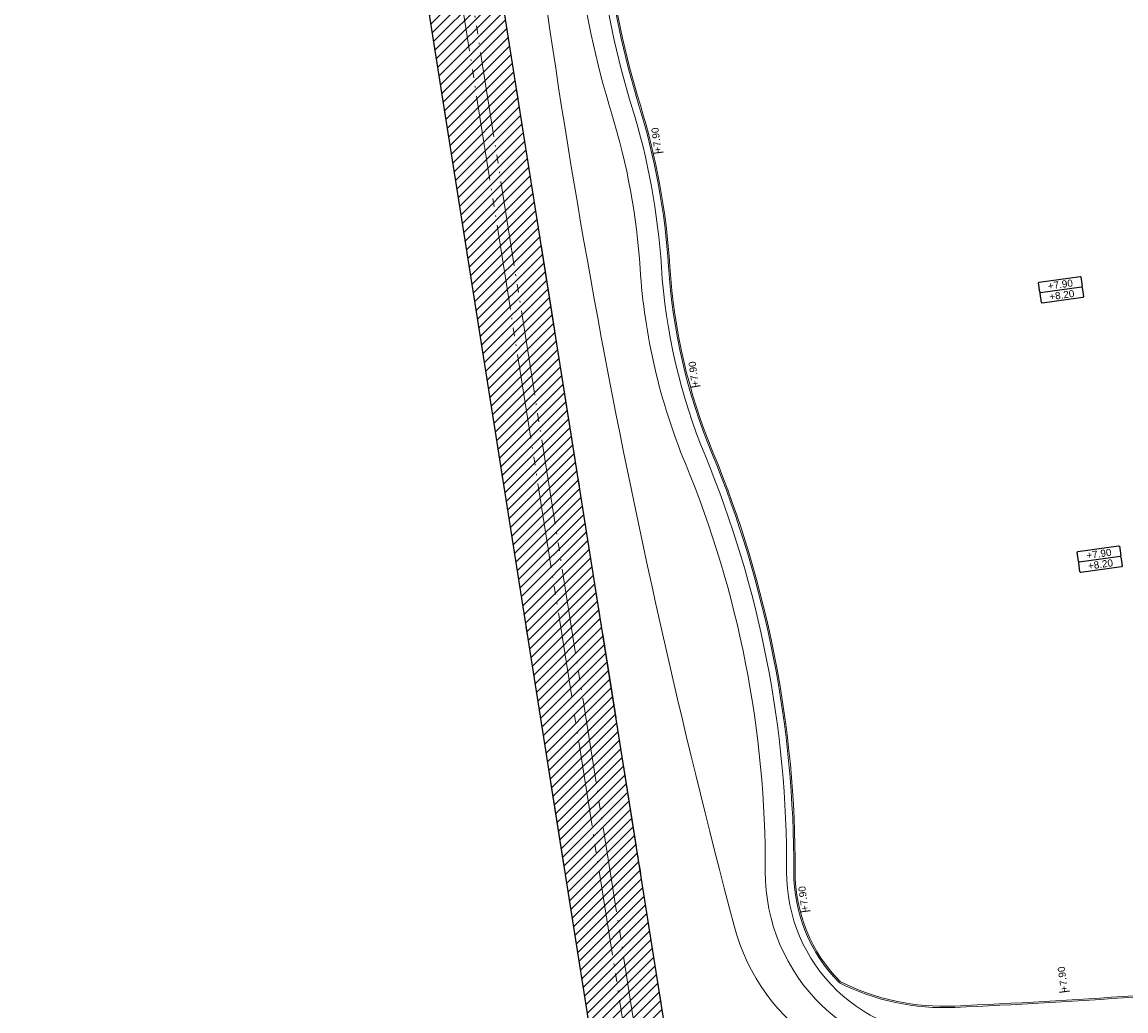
# Model space of a CAD drawing. Extents: x 98477 to 100410, y 398052 to 398969.
# Tile 33 of 256: x 98477 to 98555, y 398195 to 398265. Entities that reach past the tile are written whole.
import ezdxf
from ezdxf.enums import TextEntityAlignment as Align

# ---------------------------------------------------------------- set-up
doc = ezdxf.new("R2010")
doc.units = 0
doc.linetypes.add('RI-DRAIN', pattern=[9.2, 6, -0.6, 0.1, -0.6, 0.6, -0.6, 0.1, -0.6])
for name, color, linetype, lineweight in [('N-GW-bodem A-watergang', 140, 'RI-DRAIN', 9), ('N-GW-hoogtelijn laagte NAP +7.00', 100, 'AL-HOOGTELIJN +7.00', 18), ('N-GW-hoogtelijn laagte NAP +7.50', 90, 'AL-HOOGTELIJN +7.50', 18), ('N-GW-hoogtelijn laagte NAP +8.00', 80, 'AL-HOOGTELIJN +8.00', 18), ('N-GW-insteek A-watergang', 160, 'RI-DRAIN', 18), ('N-VH-arcering printbeton', 8, 'Continuous', 9), ('X-AL-afwerkhoogte', 4, 'Continuous', 30), ('X-AL-hoogtelijn - Niv 1', 1, 'AL-HOOGTELIJN', 18), ('X-AL-planhoogte brm', 10, 'Continuous', 25), ('X-AL-planhoogte wrm', 252, 'Continuous', 25), ('X-AL-planthoogte VERWERKT', 180, 'Continuous', 25), ('X-AL-rapporttekening blauw', 125, 'Continuous', 25)]:
    doc.layers.add(name, color=color, linetype=linetype, lineweight=lineweight)
doc.layers.add('X-AL-contourlijnen', color=30, linetype='Continuous', plot=False)
doc.layers.add('X-AL-hulplijn', color=30, linetype='Continuous', plot=False)
doc.styles.add('CS Annotative', font='arial.ttf')
doc.styles.get("Standard").update_dxf_attribs({"font": 'txt.shx'})
doc.linetypes.add('AL-HOOGTELIJN', pattern='A,10,-1.5,["H",Standard,S=0.9,R=0,X=-0.3,Y=-0.45],-1.5,30', length=43)
doc.linetypes.add('AL-HOOGTELIJN +7.00', pattern='A,7.5,-1.5,["+7.00",Standard,S=0.9,R=0,X=-0.3,Y=-0.45],-4.5,22.5', length=36)
doc.linetypes.add('AL-HOOGTELIJN +7.50', pattern='A,7.5,-1.5,["+7.50",Standard,S=0.9,R=0,X=-0.3,Y=-0.45],-4.5,22.5', length=36)
doc.linetypes.add('AL-HOOGTELIJN +8.00', pattern='A,7.5,-1.5,["+8.00",Standard,S=0.9,R=0,X=-0.3,Y=-0.45],-4.5,22.5', length=36)

# ---------------------------------------------------------------- blocks, each defined once
blk = doc.blocks.new('*U280')
at = {"layer": 'X-AL-planhoogte brm', "flags": 128}
blk.add_lwpolyline([(-7.25, 3.75), (-7.5, 4), (-7.5, 7.25), (-7.25, 7.5), (7.25, 7.5), (7.5, 7.25), (7.5, 4), (7.25, 3.75)], dxfattribs=at)
at = {"layer": 'X-AL-planhoogte wrm', "flags": 128}
blk.add_lwpolyline([(7.5, 3.5), (7.5, 0.25), (7.25, 0), (-7.25, 0), (-7.5, 0.25), (-7.5, 3.5), (-7.25, 3.75), (7.25, 3.75)], close=True, dxfattribs=at)
at = {"layer": 'X-AL-planhoogte brm', "style": 'CS Annotative'}
blk.add_attdef('OMSCHRIJVING_afwerk', text='', height=2.5, dxfattribs=at).set_placement((0, 5.625), align=Align.MIDDLE_CENTER)
at = {"layer": 'X-AL-planhoogte wrm', "style": 'CS Annotative'}
blk.add_attdef('HOOGTE_eind', text='', height=2.5, dxfattribs=at).set_placement((0, 1.875), align=Align.MIDDLE_CENTER)
blk = doc.blocks.new('*U102')
at = {"layer": 'X-AL-hulplijn', "flags": 128}
blk.add_lwpolyline([(0.347, 0.049), (-0.347, -0.049)], dxfattribs=at)
at = {"layer": 'X-AL-planthoogte VERWERKT', "linetype": 'Continuous', "style": 'CS Annotative'}
blk.add_attdef('HOOGTE-RECHTS', text='', height=0.5, rotation=262, dxfattribs=at).set_placement((0, 0), align=Align.MIDDLE_LEFT)

msp = doc.modelspace()

# ---------------------------------------------------------------- hatches: boundary and pattern name
at = {"layer": 'N-VH-arcering printbeton'}
h = msp.add_hatch(dxfattribs=at)
h.set_pattern_fill('CS-PRINTBETON', color=256)
h.set_pattern_definition([(45, (0, 0), (-0.3535533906, 0.3535533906), []), (45, (0.35, 0), (-0.3535533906, 0.3535533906), [0.5, -0.2])])
edge = h.paths.add_edge_path()
edge.add_line((98553.147, 398303.482), (98564.832, 398305.124))
edge.add_line((98564.832, 398305.124), (98572.457, 398306.195))
edge.add_arc((98571.796, 398310.899), 4.75, 278, 368)
edge.add_line((98576.5, 398311.56), (98569.527, 398361.173))
edge.add_arc((98564.824, 398360.512), 4.75, 8, 98)
edge.add_line((98564.162, 398365.215), (98549.605, 398363.17))
edge.add_line((98549.605, 398363.17), (98545.05, 398362.529))
edge.add_line((98545.05, 398362.529), (98523.215, 398359.461))
edge.add_line((98523.215, 398359.461), (98522.477, 398364.709))
edge.add_line((98522.477, 398364.709), (98544.115, 398367.75))
edge.add_arc((98543.871, 398369.483), 1.75, 278, 368)
edge.add_line((98545.604, 398369.727), (98544.296, 398379.035))
edge.add_line((98544.296, 398379.035), (98543.656, 398383.59))
edge.add_line((98543.656, 398383.59), (98541.665, 398397.751))
edge.add_line((98541.665, 398397.751), (98541.025, 398402.306))
edge.add_line((98541.025, 398402.306), (98539.035, 398416.467))
edge.add_line((98539.035, 398416.467), (98538.395, 398421.022))
edge.add_line((98538.395, 398421.022), (98537.17, 398429.737))
edge.add_line((98537.17, 398429.737), (98536.53, 398434.292))
edge.add_line((98536.53, 398434.292), (98535.05, 398444.824))
edge.add_line((98535.05, 398444.824), (98533.812, 398444.65))
edge.add_line((98533.812, 398444.65), (98544.436, 398369.057))
edge.add_line((98544.436, 398369.057), (98521.66, 398365.856))
edge.add_line((98521.66, 398365.856), (98522.745, 398358.132))
edge.add_line((98522.745, 398358.132), (98564.336, 398363.978))
edge.add_arc((98564.754, 398361.007), 3, 8, 98, ccw=False)
edge.add_line((98567.725, 398361.424), (98574.836, 398310.822))
edge.add_arc((98571.866, 398310.404), 3, -82, 8, ccw=False)
edge.add_line((98572.283, 398307.433), (98539.604, 398302.841))
edge.add_line((98539.604, 398302.841), (98540.69, 398295.116))
edge.add_line((98540.69, 398295.116), (98554.554, 398297.065))
edge.add_line((98554.554, 398297.065), (98575.318, 398149.317))
edge.add_line((98575.318, 398149.317), (98576.556, 398149.491))
edge.add_line((98576.556, 398149.491), (98576.531, 398149.669))
edge.add_line((98576.531, 398149.669), (98568.206, 398208.907))
edge.add_line((98568.206, 398208.907), (98567.566, 398213.462))
edge.add_line((98567.566, 398213.462), (98566.341, 398222.177))
edge.add_line((98566.341, 398222.177), (98565.701, 398226.732))
edge.add_line((98565.701, 398226.732), (98563.557, 398241.982))
edge.add_line((98563.557, 398241.982), (98562.917, 398246.537))
edge.add_line((98562.917, 398246.537), (98560.774, 398261.787))
edge.add_line((98560.774, 398261.787), (98560.134, 398266.343))
edge.add_line((98560.134, 398266.343), (98557.99, 398281.593))
edge.add_line((98557.99, 398281.593), (98557.35, 398286.148))
edge.add_line((98557.35, 398286.148), (98555.861, 398296.744))
edge.add_arc((98554.128, 398296.5), 1.75, 8, 98)
edge.add_line((98553.885, 398298.233), (98541.754, 398296.528))
edge.add_line((98541.754, 398296.528), (98541.016, 398301.777))
edge.add_line((98541.016, 398301.777), (98553.147, 398303.482))
at = {"layer": 'X-AL-rapporttekening blauw'}
h = msp.add_hatch(dxfattribs=at)
h.set_pattern_fill('ANSI31', color=256, scale=20)
h.set_pattern_definition([(45, (0, 0), (-0.3535533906, 0.3535533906), [])])
edge = h.paths.add_edge_path()
edge.add_line((98524.798, 398462.075), (98479.448, 398449.729))
edge.add_arc((98480.237, 398446.834), 3, 105.23039, 188.98299)
edge.add_line((98477.273, 398446.365), (98539.385, 398053.451))
edge.add_arc((98541.46, 398053.779), 2.1, 188.98299, 288.98299)
edge.add_line((98542.143, 398051.793), (98543.151, 398052.14))
edge.add_arc((98542.468, 398054.125), 2.1, 288.98299, 368.98299)
edge.add_line((98544.542, 398054.453), (98483.054, 398443.422))
edge.add_arc((98485.029, 398443.734), 2, 105.23039, 188.98299, ccw=False)
edge.add_line((98484.504, 398445.664), (98526.177, 398457.01))
edge.add_arc((98522.171, 398471.724), 15.25, 285.23039, 300.91499)
edge.add_arc((98528.927, 398460.442), 2.1, 300.91499, 400.10423)
edge.add_line((98530.533, 398461.795), (98529.847, 398462.61))
edge.add_arc((98528.241, 398461.257), 2.1, 40.10423, 120.10973)
edge.add_arc((98522.171, 398471.724), 10, 285.23039, 300.10973, ccw=False)

# ---------------------------------------------------------------- linework, layer by layer
at = {"layer": 'N-GW-bodem A-watergang', "flags": 128}
msp.add_lwpolyline([(98525.428, 398459.76, 0.051831), (98527.819, 398460.685, -1), (98528.161, 398460.018, -0.051831), (98525.625, 398459.036), (98481.271, 398446.96, 0.382626), (98480.546, 398445.839), (98542.409, 398054.496, -1), (98541.668, 398054.379), (98479.644, 398446.74, -0.382626), (98480.079, 398447.413)], format="xyb", close=True, dxfattribs=at)
at = {"layer": 'N-GW-hoogtelijn laagte NAP +7.00', "flags": 128}
msp.add_lwpolyline([(98495.548, 398433.93, 0.174131), (98491.763, 398414.005), (98502.304, 398347.452, 0.243346), (98508.841, 398338.571, 0.083246), (98512.64, 398337.425, 0.138469), (98551.876, 398343.296, -0.006162), (98565.16, 398349.091, -0.492409), (98566.539, 398348.309), (98568.233, 398336.249, -0.342739), (98567.623, 398335.185, 0.011531), (98566.166, 398334.547, -0.04031), (98551.002, 398328.922), (98536.741, 398324.904, 0.175514), (98517.37, 398311.013, 0.178572), (98511.428, 398287.525, 0.038352), (98527.313, 398201.357, 0.186216), (98533.44, 398192.905, 0.155799), (98541.951, 398190.584, 0.012178), (98566.807, 398192.257, -0.4002), (98567.889, 398191.4), (98568.327, 398188.281, -0.414214), (98567.476, 398187.152), (98554.108, 398185.273, 0.217662), (98536.943, 398174.312, 0.093315), (98533.514, 398165.92), (98533.497, 398165.835, 0.085542), (98532.97, 398148.859), (98546.412, 398053.213)], format="xyb", dxfattribs=at)
at = {"layer": 'N-GW-hoogtelijn laagte NAP +7.50', "flags": 128}
msp.add_lwpolyline([(98569.254, 398334.268, 0.016159), (98567.297, 398333.421, -0.065209), (98542.083, 398325.318, 0.150564), (98522.752, 398315.264, 0.246608), (98515.264, 398291.787, -0.057043), (98515.909, 398281.195, 0.088101), (98518.708, 398258.484, -0.058666), (98520.699, 398247.617, 0.082093), (98523.879, 398233.899, -0.099431), (98529.503, 398205.185, 0.428933), (98543.09, 398192.136, 0.012019), (98567.547, 398193.832)], format="xyb", dxfattribs=at)
at = {"layer": 'N-GW-hoogtelijn laagte NAP +8.00'}
msp.add_lwpolyline([(98565.845, 398195.181, -0.011247), (98543.023, 398193.634, -0.428933), (98531.003, 398205.178, 0.099431), (98525.266, 398234.471, -0.082093), (98522.196, 398247.712, 0.058666), (98520.142, 398258.925, -0.088101), (98517.407, 398281.115, 0.057043), (98516.741, 398292.048, -0.246608), (98523.805, 398314.196, -0.150564), (98542.353, 398323.842, 0.065209), (98567.938, 398332.064, -0.019529), (98570.201, 398333.027)], format="xyb", dxfattribs=at)
at = {"layer": 'N-GW-insteek A-watergang', "flags": 128}
msp.add_lwpolyline([(98526.177, 398457.01, 0.068544), (98530.006, 398458.641, 0.462008), (98530.533, 398461.795), (98529.847, 398462.61, 0.363997), (98527.187, 398463.074, -0.065015), (98524.798, 398462.075), (98479.448, 398449.729, 0.382626), (98477.273, 398446.365), (98539.385, 398053.451, 0.466308), (98542.143, 398051.793), (98543.151, 398052.14, 0.36397), (98544.542, 398054.453), (98483.054, 398443.422, -0.382626), (98484.504, 398445.664), (98526.177, 398457.01)], format="xyb", dxfattribs=at)
at = {"layer": 'X-AL-contourlijnen', "flags": 128}
msp.add_lwpolyline([(98524.798, 398462.075), (98479.448, 398449.729, 0.382626), (98477.273, 398446.365), (98539.385, 398053.451, 0.466308), (98542.143, 398051.793), (98543.151, 398052.14, 0.36397), (98544.542, 398054.453), (98483.054, 398443.422, -0.382626), (98484.504, 398445.664), (98526.177, 398457.01, 0.068544), (98530.006, 398458.641, 0.462008), (98530.533, 398461.795), (98529.847, 398462.61, 0.363997), (98527.187, 398463.074, -0.065015)], format="xyb", close=True, dxfattribs=at)
at = {"layer": 'X-AL-hoogtelijn - Niv 1', "flags": 128}
for points in [[(98568.055, 398197.408, -0.012986), (98542.834, 398195.628, -0.127733), (98534.72, 398197.349, -0.199985), (98531.503, 398205.175, 0.099431), (98525.728, 398234.662, -0.082093), (98522.695, 398247.744, 0.058666), (98520.62, 398259.072, -0.088101), (98517.906, 398281.089, 0.057043), (98517.233, 398292.135, -0.246608), (98524.156, 398313.84, -0.150564), (98542.442, 398323.35, 0.061739), (98566.847, 398331.007), (98571.381, 398331.817), (98574.341, 398310.752, -0.414214), (98572.214, 398307.928), (98539.04, 398303.266), (98540.264, 398294.552), (98554.128, 398296.5)], [(98567.941, 398197.497, -0.012932), (98542.83, 398195.728, -0.12748), (98534.779, 398197.432, -0.199596), (98531.603, 398205.175, 0.099431), (98525.82, 398234.7, -0.082093), (98522.795, 398247.751, 0.058666), (98520.715, 398259.101, -0.088101), (98518.006, 398281.083, 0.057043), (98517.332, 398292.152, -0.246608), (98524.226, 398313.768, -0.150564), (98542.46, 398323.252, 0.061708), (98566.877, 398330.911), (98571.296, 398331.7), (98574.242, 398310.738, -0.414214), (98572.2, 398308.027), (98538.927, 398303.351), (98540.179, 398294.439), (98554.043, 398296.387)]]:
    msp.add_lwpolyline(points, format="xyb", close=True, dxfattribs=at)

# ---------------------------------------------------------------- block references
at = {"layer": 'X-AL-afwerkhoogte'}
ref = msp.add_blockref('*U280', (98550.407, 398245.376), dxfattribs=dict(at, xscale=0.2, yscale=0.2, zscale=0.2, rotation=8))
ref.add_attrib('OMSCHRIJVING_afwerk', '+7.90', dxfattribs={"layer": 'X-AL-planhoogte brm', "linetype": 'Continuous', "height": 0.5, "rotation": 8, "style": 'CS Annotative'}).set_placement((98550.25, 398246.49), align=Align.MIDDLE_CENTER)
ref.add_attrib('HOOGTE_eind', '+8.20', dxfattribs={"layer": 'X-AL-planhoogte wrm', "linetype": 'Continuous', "height": 0.5, "rotation": 8, "style": 'CS Annotative'}).set_placement((98550.354, 398245.747), align=Align.MIDDLE_CENTER)
ref = msp.add_blockref('*U280', (98553.124, 398226.427), dxfattribs=dict(at, xscale=0.2, yscale=0.2, zscale=0.2, rotation=8))
ref.add_attrib('OMSCHRIJVING_afwerk', '+7.90', dxfattribs={"layer": 'X-AL-planhoogte brm', "linetype": 'Continuous', "height": 0.5, "rotation": 8, "style": 'CS Annotative'}).set_placement((98552.967, 398227.541), align=Align.MIDDLE_CENTER)
ref.add_attrib('HOOGTE_eind', '+8.20', dxfattribs={"layer": 'X-AL-planhoogte wrm', "linetype": 'Continuous', "height": 0.5, "rotation": 8, "style": 'CS Annotative'}).set_placement((98553.072, 398226.799), align=Align.MIDDLE_CENTER)
at = {"layer": 'X-AL-planthoogte VERWERKT'}
ref = msp.add_blockref('*U102', (98521.97, 398255.778), dxfattribs=dict(at, yscale=-0.9999999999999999, rotation=196.0000000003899))
ref.add_attrib('HOOGTE-RECHTS', '+7.90', dxfattribs={"linetype": 'Continuous', "height": 0.5, "rotation": 98, "style": 'CS Annotative'}).set_placement((98521.97, 398255.778), align=Align.MIDDLE_LEFT)
ref = msp.add_blockref('*U102', (98524.586, 398239.325), dxfattribs=dict(at, yscale=-0.9999999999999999, rotation=196.0000000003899))
ref.add_attrib('HOOGTE-RECHTS', '+7.90', dxfattribs={"linetype": 'Continuous', "height": 0.5, "rotation": 98, "style": 'CS Annotative'}).set_placement((98524.586, 398239.325), align=Align.MIDDLE_LEFT)
ref = msp.add_blockref('*U102', (98532.306, 398202.405), dxfattribs=dict(at, yscale=-0.9999999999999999, rotation=196.0000000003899))
ref.add_attrib('HOOGTE-RECHTS', '+7.90', dxfattribs={"linetype": 'Continuous', "height": 0.5, "rotation": 98, "style": 'CS Annotative'}).set_placement((98532.306, 398202.405), align=Align.MIDDLE_LEFT)
ref = msp.add_blockref('*U102', (98550.543, 398196.751), dxfattribs=dict(at, yscale=-0.9999999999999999, rotation=196.0000000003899))
ref.add_attrib('HOOGTE-RECHTS', '+7.90', dxfattribs={"linetype": 'Continuous', "height": 0.5, "rotation": 98, "style": 'CS Annotative'}).set_placement((98550.543, 398196.751), align=Align.MIDDLE_LEFT)

doc.saveas('drawing.dxf')
